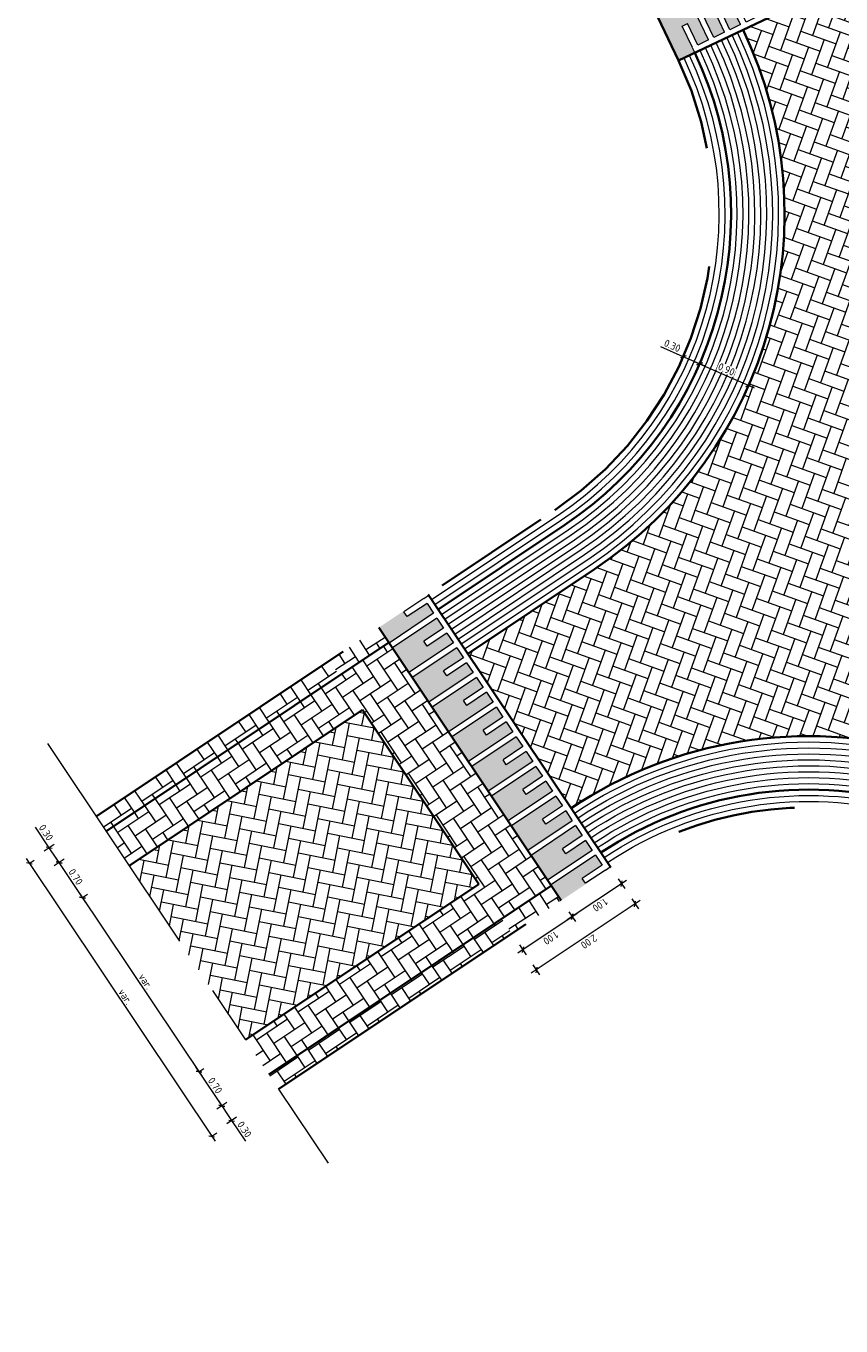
# Model space of a CAD drawing. Header units: metres. Extents: x 199937 to 201628, y 374508 to 375260.
# Tile 4 of 183: x 200347 to 200361, y 374770 to 374792. Entities that reach past the tile are written whole.
import ezdxf

# ---------------------------------------------------------------- set-up
doc = ezdxf.new("R2010")
doc.units = ezdxf.units.M
doc.linetypes.add('VH-TROTTOIRBAND_130-150', pattern=[15, 5, -2, 2, -2, 2, -2])
doc.linetypes.add('XX-AFBREEK', pattern=[7, 4, -1, 1, -1])
for name, color, linetype, lineweight in [('031___CL_DREMPEL TALUD', 250, 'Continuous', 18), ('N-WE-VH-DREMPEL-G', 30, 'Continuous', 35), ('N-WE-VH-GOOT-G', 170, 'Continuous', 35), ('N-WE-VH-KANTOPSLUITING_TROTTOIRBAND_130 150-G', 210, 'VH-TROTTOIRBAND_130-150', 35), ('N-WE-VH-VERHARDING_BETONSTRAATSTEEN-G', 252, 'Continuous', 35), ('N-WE-VH-VERKEERSTEGEL-G', 7, 'Continuous', 35), ('X-XX-AL-AFBREEKLIJN-G', 7, 'XX-AFBREEK', 18), ('X-XX-AL-DETAIL1-G', 7, 'Continuous', 18), ('X-XX-AL-M', 7, 'Continuous', 18)]:
    doc.layers.add(name, color=color, linetype=linetype, lineweight=lineweight)
for name, color, linetype, lineweight, true_color in [('N-WE-VH-VERHARDING_BETONSTRAATSTEEN-V', 7, 'Continuous', 18, 0xcdcdcd), ('N-WE-VH-VERHARDING_BETONSTRAATSTEEN_HEIDE-A', 7, 'Continuous', 0, 0x986657), ('N-WE-VH-VERHARDING_BETONSTRAATSTEEN_ROOD-A', 7, 'Continuous', 0, 0xa92c0a)]:
    doc.layers.add(name, color=color, linetype=linetype, lineweight=lineweight, true_color=true_color)
doc.styles.add('NLCS-ISO-M50-T25', font='NLCS-ISO.ttf', dxfattribs={"height": 0.125})
doc.dimstyles.new('NLCS-M50-T25-SCHRAP_L2_H1', dxfattribs={"dimscale": 0.05, "dimtxt": 2.5, "dimasz": 1.4, "dimexe": 2, "dimexo": 2, "dimgap": 0.7, "dimtad": 1, "dimzin": 0, "dimdsep": 46, "dimtxsty": 'NLCS-ISO-M50-T25', "dimblk": 'OBLIQUE', "dimcen": 0, "dimdle": 2, "dimclrd": 256, "dimclre": 256, "dimclrt": 256, "dimadec": 1, "dimazin": 0, "dimtfac": 1, "dimtdec": 3, "dimtofl": 0, "dimtmove": 0, "dimatfit": 3, "dimldrblk": 'OBLIQUE', "dimfxl": 2, "dimfxlon": 1, "dimtfillclr": 256, "dimtolj": 1, "dimtzin": 0, "dimlwd": -1, "dimlwe": -1, "dimarcsym": 0})
pattern_1 = [(123.754864, (201403.1397, 374878.32265), (-0.291283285, 0.05791414), [0.63, -0.21]), (33.754864, (201402.7905, 374878.08928), (-0.291283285, 0.05791414), [0.63, -0.21])]
pattern_2 = [(123.039878, (201452.02283, 374911.83324), (-0.29053792, 0.061544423), [0.63, -0.21]), (33.039878, (201451.67075, 374911.60425), (-0.29053792, 0.061544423), [0.63, -0.21])]

# ---------------------------------------------------------------- blocks, each defined once
blk = doc.blocks.new('*U15')
at = {"flags": 128}
for points in [[(-2.75, -0.1), (-2.75, -0.5)], [(-2.65, -0.1), (-2.65, -0.5)], [(-2.65, -0.1), (-2.45, -0.1)], [(-2.45, -0.1), (-2.45, -1)], [(-2.35, -0.1), (-2.35, -1)], [(-2.35, -0.1), (-2.15, -0.1)], [(-2.15, -0.1), (-2.15, -0.5)], [(-2.05, -0.1), (-2.05, -0.5)], [(-2.05, -0.1), (-1.85, -0.1)], [(-1.85, -0.1), (-1.85, -1)], [(-1.75, -0.1), (-1.75, -1)], [(-1.75, -0.1), (-1.55, -0.1)], [(-1.55, -0.1), (-1.55, -0.5)], [(-1.45, -0.1), (-1.45, -0.5)], [(-1.45, -0.1), (-1.25, -0.1)], [(-1.25, -0.1), (-1.25, -1)], [(-1.15, -0.1), (-1.15, -1)], [(-1.15, -0.1), (-0.95, -0.1)], [(-0.95, -0.1), (-0.95, -0.5)], [(-0.85, -0.1), (-0.65, -0.1)], [(-0.85, -0.1), (-0.85, -0.5)], [(-0.65, -0.1), (-0.65, -1)], [(-0.55, -0.1), (-0.35, -0.1)], [(-0.55, -0.1), (-0.55, -1)], [(-0.35, -0.1), (-0.35, -0.5)], [(-0.25, -0.1), (-0.05, -0.1)], [(-0.25, -0.1), (-0.25, -0.5)], [(-0.05, -0.1), (-0.05, -1)], [(0.05, -0.1), (0.25, -0.1)], [(0.05, -0.1), (0.05, -1)], [(0.25, -0.1), (0.25, -0.5)], [(0.35, -0.1), (0.55, -0.1)], [(0.35, -0.1), (0.35, -0.5)], [(0.55, -0.1), (0.55, -1)], [(0.65, -0.1), (0.65, -1)], [(0.65, -0.1), (0.85, -0.1)], [(0.85, -0.1), (0.85, -0.5)], [(0.95, -0.1), (0.95, -0.5)], [(0.95, -0.1), (1.15, -0.1)], [(1.15, -0.1), (1.15, -1)], [(1.25, -0.1), (1.45, -0.1)], [(1.25, -0.1), (1.25, -1)], [(1.45, -0.1), (1.45, -0.5)], [(1.55, -0.1), (1.55, -0.5)], [(1.55, -0.1), (1.75, -0.1)], [(1.75, -0.1), (1.75, -1)], [(1.85, -0.1), (2.05, -0.1)], [(1.85, -0.1), (1.85, -1)], [(2.05, -0.1), (2.05, -0.5)], [(2.15, -0.1), (2.15, -0.5)], [(2.15, -0.1), (2.35, -0.1)], [(2.35, -0.1), (2.35, -1)], [(2.45, -0.1), (2.65, -0.1)], [(2.45, -0.1), (2.45, -1)], [(2.65, -0.1), (2.65, -0.5)], [(2.75, -0.1), (2.75, -0.5)], [(-2.65, -0.5), (-2.75, -0.5)], [(-2.05, -0.5), (-2.15, -0.5)], [(-1.45, -0.5), (-1.55, -0.5)], [(-0.85, -0.5), (-0.95, -0.5)], [(-0.25, -0.5), (-0.35, -0.5)], [(0.35, -0.5), (0.25, -0.5)], [(0.95, -0.5), (0.85, -0.5)], [(1.55, -0.5), (1.45, -0.5)], [(2.15, -0.5), (2.05, -0.5)], [(2.75, -0.5), (2.65, -0.5)], [(-2.45, -1), (-2.35, -1)], [(-1.85, -1), (-1.75, -1)], [(-1.25, -1), (-1.15, -1)], [(-0.65, -1), (-0.55, -1)], [(-0.05, -1), (0.05, -1)], [(0.55, -1), (0.65, -1)], [(1.15, -1), (1.25, -1)], [(1.75, -1), (1.85, -1)], [(2.35, -1), (2.45, -1)]]:
    blk.add_lwpolyline(points, dxfattribs=at)
blk = doc.blocks.new('*U17')
at = {"flags": 128}
for points in [[(-2.75, -0.1), (-2.75, -0.5)], [(-2.65, -0.1), (-2.65, -0.5)], [(-2.65, -0.1), (-2.45, -0.1)], [(-2.45, -0.1), (-2.45, -1)], [(-2.35, -0.1), (-2.35, -1)], [(-2.35, -0.1), (-2.15, -0.1)], [(-2.15, -0.1), (-2.15, -0.5)], [(-2.05, -0.1), (-2.05, -0.5)], [(-2.05, -0.1), (-1.85, -0.1)], [(-1.85, -0.1), (-1.85, -1)], [(-1.75, -0.1), (-1.75, -1)], [(-1.75, -0.1), (-1.55, -0.1)], [(-1.55, -0.1), (-1.55, -0.5)], [(-1.45, -0.1), (-1.45, -0.5)], [(-1.45, -0.1), (-1.25, -0.1)], [(-1.25, -0.1), (-1.25, -1)], [(-1.15, -0.1), (-1.15, -1)], [(-1.15, -0.1), (-0.95, -0.1)], [(-0.95, -0.1), (-0.95, -0.5)], [(-0.85, -0.1), (-0.65, -0.1)], [(-0.85, -0.1), (-0.85, -0.5)], [(-0.65, -0.1), (-0.65, -1)], [(-0.55, -0.1), (-0.35, -0.1)], [(-0.55, -0.1), (-0.55, -1)], [(-0.35, -0.1), (-0.35, -0.5)], [(-0.25, -0.1), (-0.05, -0.1)], [(-0.25, -0.1), (-0.25, -0.5)], [(-0.05, -0.1), (-0.05, -1)], [(0.05, -0.1), (0.25, -0.1)], [(0.05, -0.1), (0.05, -1)], [(0.25, -0.1), (0.25, -0.5)], [(0.35, -0.1), (0.55, -0.1)], [(0.35, -0.1), (0.35, -0.5)], [(0.55, -0.1), (0.55, -1)], [(0.65, -0.1), (0.65, -1)], [(0.65, -0.1), (0.85, -0.1)], [(0.85, -0.1), (0.85, -0.5)], [(0.95, -0.1), (0.95, -0.5)], [(0.95, -0.1), (1.15, -0.1)], [(1.15, -0.1), (1.15, -1)], [(1.25, -0.1), (1.45, -0.1)], [(1.25, -0.1), (1.25, -1)], [(1.45, -0.1), (1.45, -0.5)], [(1.55, -0.1), (1.55, -0.5)], [(1.55, -0.1), (1.75, -0.1)], [(1.75, -0.1), (1.75, -1)], [(1.85, -0.1), (2.05, -0.1)], [(1.85, -0.1), (1.85, -1)], [(2.05, -0.1), (2.05, -0.5)], [(2.15, -0.1), (2.15, -0.5)], [(2.15, -0.1), (2.35, -0.1)], [(2.35, -0.1), (2.35, -1)], [(2.45, -0.1), (2.65, -0.1)], [(2.45, -0.1), (2.45, -1)], [(2.65, -0.1), (2.65, -0.5)], [(2.75, -0.1), (2.75, -0.5)], [(-2.65, -0.5), (-2.75, -0.5)], [(-2.05, -0.5), (-2.15, -0.5)], [(-1.45, -0.5), (-1.55, -0.5)], [(-0.85, -0.5), (-0.95, -0.5)], [(-0.25, -0.5), (-0.35, -0.5)], [(0.35, -0.5), (0.25, -0.5)], [(0.95, -0.5), (0.85, -0.5)], [(1.55, -0.5), (1.45, -0.5)], [(2.15, -0.5), (2.05, -0.5)], [(2.75, -0.5), (2.65, -0.5)], [(-2.45, -1), (-2.35, -1)], [(-1.85, -1), (-1.75, -1)], [(-1.25, -1), (-1.15, -1)], [(-0.65, -1), (-0.55, -1)], [(-0.05, -1), (0.05, -1)], [(0.55, -1), (0.65, -1)], [(1.15, -1), (1.25, -1)], [(1.75, -1), (1.85, -1)], [(2.35, -1), (2.45, -1)]]:
    blk.add_lwpolyline(points, dxfattribs=at)
blk = doc.blocks.new('_Oblique')
at = {"color": 0, "linetype": 'ByBlock', "lineweight": -2}
blk.add_line((-0.5, -0.5), (0.5, 0.5), dxfattribs=at)
blk = doc.blocks.new('*D37')
at = {"layer": 'Defpoints', "color": 0, "transparency": 16777216}
for p in [(200358.661, 374786.06), (200359.486, 374785.699), (200359.486, 374785.699)]:
    blk.add_point(p, dxfattribs=at)
at = {"layer": 'X-XX-AL-M', "transparency": 16777216}
for p, q in [((200358.661, 374786.06), (200358.701, 374786.152)), ((200358.57, 374786.1), (200359.577, 374785.659)), ((200359.486, 374785.699), (200359.526, 374785.791))]:
    blk.add_line(p, q, dxfattribs=at)
at = {"layer": 'X-XX-AL-M', "transparency": 16777216, "xscale": 0.06999999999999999, "yscale": 0.06999999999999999, "zscale": 0.06999999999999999}
for p, rotation in [((200358.661, 374786.06), 156.3457296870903), ((200359.486, 374785.699), 336.3457296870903)]:
    blk.add_blockref('_Oblique', p, dxfattribs=dict(at, rotation=rotation))
at = {"layer": 'X-XX-AL-M', "transparency": 16777216, "insert": (200359.113, 374785.969), "char_height": 0.125, "attachment_point": 5, "rotation": 336.3457, "style": 'NLCS-ISO-M50-T25', "bg_fill": 3, "box_fill_scale": 1.1, "bg_fill_color": 256, "bg_fill_true_color": 13158600, "bg_fill_transparency": 0}
blk.add_mtext('\\A1;0.90', dxfattribs=at)
blk = doc.blocks.new('*D38')
at = {"layer": 'Defpoints', "color": 0, "transparency": 16777216}
blk.add_point((200358.661, 374786.06), dxfattribs=at)
at = {"layer": 'X-XX-AL-M', "transparency": 16777216}
for p, q in [((200358.386, 374786.181), (200358.006, 374786.347)), ((200358.386, 374786.181), (200358.427, 374786.272)), ((200358.753, 374786.02), (200358.386, 374786.181)), ((200358.661, 374786.06), (200358.701, 374786.152))]:
    blk.add_line(p, q, dxfattribs=at)
at = {"layer": 'X-XX-AL-M', "transparency": 16777216, "xscale": 0.06999999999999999, "yscale": 0.06999999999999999, "zscale": 0.06999999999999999}
for p, rotation in [((200358.386, 374786.181), 156.3457296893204), ((200358.661, 374786.06), 336.3457296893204)]:
    blk.add_blockref('_Oblique', p, dxfattribs=dict(at, rotation=rotation))
at = {"layer": 'X-XX-AL-M', "transparency": 16777216, "insert": (200358.203, 374786.367), "char_height": 0.125, "attachment_point": 5, "rotation": 336.3457, "style": 'NLCS-ISO-M50-T25', "bg_fill": 3, "box_fill_scale": 1.1, "bg_fill_color": 256, "bg_fill_true_color": 13158600, "bg_fill_transparency": 0}
blk.add_mtext('\\A1;0.30', dxfattribs=at)
at = {"layer": 'Defpoints', "color": 0, "transparency": 16777216}
blk.add_point((200358.386, 374786.181), dxfattribs=at)
blk.add_point((200358.386, 374786.181), dxfattribs=at)
blk = doc.blocks.new('*D39')
at = {"layer": 'Defpoints', "color": 0, "transparency": 16777216}
for p in [(200347.382, 374777.65), (200350.452, 374773.057), (200350.452, 374773.057)]:
    blk.add_point(p, dxfattribs=at)
at = {"layer": 'X-XX-AL-M', "transparency": 16777216}
for p, q in [((200347.327, 374777.734), (200350.508, 374772.974)), ((200347.382, 374777.65), (200347.466, 374777.706)), ((200350.452, 374773.057), (200350.535, 374773.112))]:
    blk.add_line(p, q, dxfattribs=at)
at = {"layer": 'X-XX-AL-M', "transparency": 16777216, "xscale": 0.06999999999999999, "yscale": 0.06999999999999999, "zscale": 0.06999999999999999}
for p, rotation in [((200347.382, 374777.65), 123.7548641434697), ((200350.452, 374773.057), 303.7548641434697)]:
    blk.add_blockref('_Oblique', p, dxfattribs=dict(at, rotation=rotation))
at = {"layer": 'X-XX-AL-M', "transparency": 16777216, "insert": (200348.998, 374775.408), "char_height": 0.125, "attachment_point": 5, "rotation": 303.7549, "style": 'NLCS-ISO-M50-T25', "bg_fill": 3, "box_fill_scale": 1.1, "bg_fill_color": 256, "bg_fill_true_color": 13158600, "bg_fill_transparency": 0}
blk.add_mtext('\\A1;var.', dxfattribs=at)
blk = doc.blocks.new('*D40')
at = {"layer": 'Defpoints', "color": 0, "transparency": 16777216}
for p in [(200348.278, 374777.075), (200350.237, 374774.144), (200350.237, 374774.144)]:
    blk.add_point(p, dxfattribs=at)
at = {"layer": 'X-XX-AL-M', "transparency": 16777216}
for p, q in [((200348.223, 374777.158), (200350.292, 374774.061)), ((200348.278, 374777.075), (200348.361, 374777.131)), ((200350.237, 374774.144), (200350.32, 374774.2))]:
    blk.add_line(p, q, dxfattribs=at)
at = {"layer": 'X-XX-AL-M', "transparency": 16777216, "xscale": 0.06999999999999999, "yscale": 0.06999999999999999, "zscale": 0.06999999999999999}
for p, rotation in [((200348.278, 374777.075), 123.7548641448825), ((200350.237, 374774.144), 303.7548641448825)]:
    blk.add_blockref('_Oblique', p, dxfattribs=dict(at, rotation=rotation))
at = {"layer": 'X-XX-AL-M', "transparency": 16777216, "insert": (200349.339, 374775.664), "char_height": 0.125, "attachment_point": 5, "rotation": 303.7549, "style": 'NLCS-ISO-M50-T25', "bg_fill": 3, "box_fill_scale": 1.1, "bg_fill_color": 256, "bg_fill_true_color": 13158600, "bg_fill_transparency": 0}
blk.add_mtext('\\A1;var.', dxfattribs=at)
blk = doc.blocks.new('*D54')
at = {"layer": 'Defpoints', "color": 0, "transparency": 16777216}
for p in [(200356.24, 374778.968), (200354.577, 374777.856), (200355.913, 374775.858)]:
    blk.add_point(p, dxfattribs=at)
at = {"layer": 'X-XX-AL-M', "transparency": 16777216}
for p, q in [((200357.659, 374777.025), (200355.829, 374775.803)), ((200357.52, 374777.053), (200357.631, 374776.886)), ((200355.857, 374775.941), (200355.968, 374775.775))]:
    blk.add_line(p, q, dxfattribs=at)
at = {"layer": 'X-XX-AL-M', "transparency": 16777216, "xscale": 0.06999999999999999, "yscale": 0.06999999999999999, "zscale": 0.06999999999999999}
for p, rotation in [((200357.575, 374776.969), 33.75486414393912), ((200355.913, 374775.858), 213.7548641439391)]:
    blk.add_blockref('_Oblique', p, dxfattribs=dict(at, rotation=rotation))
at = {"layer": 'X-XX-AL-M', "transparency": 16777216, "insert": (200356.798, 374776.333), "char_height": 0.125, "attachment_point": 5, "rotation": 213.7549, "style": 'NLCS-ISO-M50-T25', "bg_fill": 3, "box_fill_scale": 1.1, "bg_fill_color": 256, "bg_fill_true_color": 13158600, "bg_fill_transparency": 0}
blk.add_mtext('\\A1;2.00', dxfattribs=at)
blk = doc.blocks.new('*D55')
at = {"layer": 'Defpoints', "color": 0, "transparency": 16777216}
for p in [(200355.821, 374779.595), (200354.989, 374779.04), (200356.517, 374776.753)]:
    blk.add_point(p, dxfattribs=at)
at = {"layer": 'X-XX-AL-M', "transparency": 16777216}
for p, q in [((200357.432, 374777.364), (200356.434, 374776.698)), ((200357.293, 374777.392), (200357.404, 374777.226)), ((200356.462, 374776.836), (200356.573, 374776.67))]:
    blk.add_line(p, q, dxfattribs=at)
at = {"layer": 'X-XX-AL-M', "transparency": 16777216, "xscale": 0.06999999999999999, "yscale": 0.06999999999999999, "zscale": 0.06999999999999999}
for p, rotation in [((200357.349, 374777.309), 33.75486413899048), ((200356.517, 374776.753), 213.7548641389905)]:
    blk.add_blockref('_Oblique', p, dxfattribs=dict(at, rotation=rotation))
at = {"layer": 'X-XX-AL-M', "transparency": 16777216, "insert": (200356.987, 374776.95), "char_height": 0.125, "attachment_point": 5, "rotation": 213.7549, "style": 'NLCS-ISO-M50-T25', "bg_fill": 3, "box_fill_scale": 1.1, "bg_fill_color": 256, "bg_fill_true_color": 13158600, "bg_fill_transparency": 0}
blk.add_mtext('\\A1;1.00', dxfattribs=at)
blk = doc.blocks.new('*D56')
at = {"layer": 'Defpoints', "color": 0, "transparency": 16777216}
for p in [(200354.94, 374779.114), (200354.108, 374778.558), (200355.686, 374776.197)]:
    blk.add_point(p, dxfattribs=at)
at = {"layer": 'X-XX-AL-M', "transparency": 16777216}
for p, q in [((200356.6, 374776.809), (200355.603, 374776.142)), ((200356.462, 374776.836), (200356.573, 374776.67)), ((200355.63, 374776.281), (200355.741, 374776.114))]:
    blk.add_line(p, q, dxfattribs=at)
at = {"layer": 'X-XX-AL-M', "transparency": 16777216, "xscale": 0.06999999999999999, "yscale": 0.06999999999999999, "zscale": 0.06999999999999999}
for p, rotation in [((200356.517, 374776.753), 33.75486414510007), ((200355.686, 374776.197), 213.7548641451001)]:
    blk.add_blockref('_Oblique', p, dxfattribs=dict(at, rotation=rotation))
at = {"layer": 'X-XX-AL-M', "transparency": 16777216, "insert": (200356.156, 374776.394), "char_height": 0.125, "attachment_point": 5, "rotation": 213.7549, "style": 'NLCS-ISO-M50-T25', "bg_fill": 3, "box_fill_scale": 1.1, "bg_fill_color": 256, "bg_fill_true_color": 13158600, "bg_fill_transparency": 0}
blk.add_mtext('\\A1;1.00', dxfattribs=at)
blk = doc.blocks.new('*D147')
at = {"layer": 'Defpoints', "color": 0, "transparency": 16777216}
for p in [(200348.669, 374778.189), (200347.884, 374777.665), (200348.278, 374777.075)]:
    blk.add_point(p, dxfattribs=at)
at = {"layer": 'X-XX-AL-M', "transparency": 16777216}
for p, q in [((200347.967, 374777.72), (200347.801, 374777.609)), ((200348.334, 374776.992), (200347.829, 374777.748)), ((200348.278, 374777.075), (200348.361, 374777.131))]:
    blk.add_line(p, q, dxfattribs=at)
at = {"layer": 'X-XX-AL-M', "transparency": 16777216, "xscale": 0.06999999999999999, "yscale": 0.06999999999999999, "zscale": 0.06999999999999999}
for p, rotation in [((200347.884, 374777.665), 123.7548641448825), ((200348.278, 374777.075), 303.7548641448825)]:
    blk.add_blockref('_Oblique', p, dxfattribs=dict(at, rotation=rotation))
at = {"layer": 'X-XX-AL-M', "transparency": 16777216, "insert": (200348.162, 374777.424), "char_height": 0.125, "attachment_point": 5, "rotation": 303.7549, "style": 'NLCS-ISO-M50-T25', "bg_fill": 3, "box_fill_scale": 1.1, "bg_fill_color": 256, "bg_fill_true_color": 13158600, "bg_fill_transparency": 0}
blk.add_mtext('\\A1;0.70', dxfattribs=at)
blk = doc.blocks.new('*D148')
at = {"layer": 'Defpoints', "color": 0, "transparency": 16777216}
for p in [(200348.503, 374778.439), (200348.669, 374778.189)]:
    blk.add_point(p, dxfattribs=at)
at = {"layer": 'X-XX-AL-M', "transparency": 16777216}
for p, q in [((200347.717, 374777.914), (200347.487, 374778.259)), ((200347.801, 374777.97), (200347.634, 374777.859)), ((200347.94, 374777.582), (200347.717, 374777.914)), ((200347.967, 374777.72), (200347.801, 374777.609))]:
    blk.add_line(p, q, dxfattribs=at)
at = {"layer": 'X-XX-AL-M', "transparency": 16777216, "xscale": 0.06999999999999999, "yscale": 0.06999999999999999, "zscale": 0.06999999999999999}
for p, rotation in [((200347.717, 374777.914), 123.7548641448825), ((200347.884, 374777.665), 303.7548641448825)]:
    blk.add_blockref('_Oblique', p, dxfattribs=dict(at, rotation=rotation))
at = {"layer": 'X-XX-AL-M', "transparency": 16777216, "insert": (200347.664, 374778.17), "char_height": 0.125, "attachment_point": 5, "rotation": 303.7549, "style": 'NLCS-ISO-M50-T25', "bg_fill": 3, "box_fill_scale": 1.1, "bg_fill_color": 256, "bg_fill_true_color": 13158600, "bg_fill_transparency": 0}
blk.add_mtext('\\A1;0.30', dxfattribs=at)
at = {"layer": 'Defpoints', "color": 0, "transparency": 16777216}
blk.add_point((200347.717, 374777.914), dxfattribs=at)
blk = doc.blocks.new('*D149')
at = {"layer": 'Defpoints', "color": 0, "transparency": 16777216}
for p in [(200350.237, 374774.144), (200351.411, 374774.098), (200350.621, 374773.57)]:
    blk.add_point(p, dxfattribs=at)
at = {"layer": 'X-XX-AL-M', "transparency": 16777216}
for p, q in [((200350.181, 374774.227), (200350.676, 374773.487)), ((200350.237, 374774.144), (200350.32, 374774.2)), ((200350.704, 374773.626), (200350.537, 374773.514))]:
    blk.add_line(p, q, dxfattribs=at)
at = {"layer": 'X-XX-AL-M', "transparency": 16777216, "xscale": 0.06999999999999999, "yscale": 0.06999999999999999, "zscale": 0.06999999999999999}
for p, rotation in [((200350.237, 374774.144), 123.7548641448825), ((200350.621, 374773.57), 303.7548641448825)]:
    blk.add_blockref('_Oblique', p, dxfattribs=dict(at, rotation=rotation))
at = {"layer": 'X-XX-AL-M', "transparency": 16777216, "insert": (200350.51, 374773.911), "char_height": 0.125, "attachment_point": 5, "rotation": 303.7549, "style": 'NLCS-ISO-M50-T25', "bg_fill": 3, "box_fill_scale": 1.1, "bg_fill_color": 256, "bg_fill_true_color": 13158600, "bg_fill_transparency": 0}
blk.add_mtext('\\A1;0.70', dxfattribs=at)
blk = doc.blocks.new('*D150')
at = {"layer": 'Defpoints', "color": 0, "transparency": 16777216}
for p in [(200351.411, 374774.098), (200351.578, 374773.849)]:
    blk.add_point(p, dxfattribs=at)
at = {"layer": 'X-XX-AL-M', "transparency": 16777216}
for p, q in [((200350.565, 374773.653), (200350.787, 374773.321)), ((200350.704, 374773.626), (200350.537, 374773.514)), ((200350.87, 374773.376), (200350.704, 374773.265)), ((200350.787, 374773.321), (200351.018, 374772.975))]:
    blk.add_line(p, q, dxfattribs=at)
at = {"layer": 'X-XX-AL-M', "transparency": 16777216, "xscale": 0.06999999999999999, "yscale": 0.06999999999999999, "zscale": 0.06999999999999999}
for p, rotation in [((200350.621, 374773.57), 123.7548641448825), ((200350.787, 374773.321), 303.7548641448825)]:
    blk.add_blockref('_Oblique', p, dxfattribs=dict(at, rotation=rotation))
at = {"layer": 'X-XX-AL-M', "transparency": 16777216, "insert": (200351.003, 374773.173), "char_height": 0.125, "attachment_point": 5, "rotation": 303.7549, "style": 'NLCS-ISO-M50-T25', "bg_fill": 3, "box_fill_scale": 1.1, "bg_fill_color": 256, "bg_fill_true_color": 13158600, "bg_fill_transparency": 0}
blk.add_mtext('\\A1;0.30', dxfattribs=at)
at = {"layer": 'Defpoints', "color": 0, "transparency": 16777216}
blk.add_point((200350.787, 374773.321), dxfattribs=at)

msp = doc.modelspace()

# ---------------------------------------------------------------- hatches: boundary and pattern name
at = {"layer": 'N-WE-VH-VERHARDING_BETONSTRAATSTEEN-V'}
h = msp.add_hatch(color=252, dxfattribs=at)
h.dxf.hatch_style = 1
h.paths.add_polyline_path([(200358.964, 374792.586), (200358.513, 374792.371), (200358.9, 374791.559), (200359.08, 374791.645), (200358.908, 374792.006), (200358.999, 374792.049), (200359.171, 374791.688), (200359.351, 374791.774)])
h = msp.add_hatch(color=252, dxfattribs=at)
h.dxf.hatch_style = 1
h.paths.add_polyline_path([(200358.423, 374792.328), (200357.878, 374792.069), (200358.308, 374791.166), (200358.579, 374791.295), (200358.538, 374791.387), (200358.367, 374791.748), (200358.457, 374791.791), (200358.629, 374791.43), (200358.809, 374791.516)])
h = msp.add_hatch(color=252, dxfattribs=at)
h.dxf.hatch_style = 1
h.paths.add_polyline_path([(200354.186, 374781.861), (200354.075, 374782.027), (200353.742, 374781.805), (200353.687, 374781.888), (200354.019, 374782.111), (200354.102, 374782.166), (200354.095, 374782.177), (200353.264, 374781.621), (200353.438, 374781.361)])
h = msp.add_hatch(color=252, dxfattribs=at)
h.dxf.hatch_style = 1
h.paths.add_polyline_path([(200354.519, 374781.362), (200354.408, 374781.529), (200354.076, 374781.306), (200354.02, 374781.39), (200354.353, 374781.612), (200354.242, 374781.778), (200353.493, 374781.278), (200353.771, 374780.862)])
h = msp.add_hatch(color=252, dxfattribs=at)
h.dxf.hatch_style = 1
h.paths.add_polyline_path([(200354.353, 374780.891), (200354.686, 374781.113), (200354.575, 374781.279), (200353.827, 374780.779), (200354.104, 374780.363), (200354.853, 374780.864), (200354.742, 374781.03), (200354.409, 374780.808)])
h = msp.add_hatch(color=252, dxfattribs=at)
h.dxf.hatch_style = 1
h.paths.add_polyline_path([(200355.186, 374780.365), (200355.075, 374780.531), (200354.742, 374780.309), (200354.687, 374780.392), (200355.019, 374780.614), (200354.908, 374780.78), (200354.16, 374780.28), (200354.438, 374779.865)])
h = msp.add_hatch(color=252, dxfattribs=at)
h.dxf.hatch_style = 1
h.paths.add_polyline_path([(200355.02, 374779.893), (200355.353, 374780.115), (200355.242, 374780.282), (200354.493, 374779.781), (200354.771, 374779.366), (200355.52, 374779.866), (200355.408, 374780.032), (200355.076, 374779.81)])
h = msp.add_hatch(color=252, dxfattribs=at)
h.dxf.hatch_style = 1
h.paths.add_polyline_path([(200355.853, 374779.367), (200355.742, 374779.533), (200355.409, 374779.311), (200355.354, 374779.394), (200355.686, 374779.616), (200355.575, 374779.783), (200354.827, 374779.283), (200355.105, 374778.867)])
h = msp.add_hatch(color=252, dxfattribs=at)
h.dxf.hatch_style = 1
h.paths.add_polyline_path([(200356.186, 374778.868), (200356.075, 374779.034), (200355.743, 374778.812), (200355.687, 374778.895), (200356.02, 374779.118), (200355.908, 374779.284), (200355.16, 374778.784), (200355.438, 374778.368)])
h = msp.add_hatch(color=252, dxfattribs=at)
h.dxf.hatch_style = 1
h.paths.add_polyline_path([(200356.52, 374778.369), (200356.409, 374778.536), (200356.076, 374778.313), (200356.02, 374778.396), (200356.353, 374778.619), (200356.242, 374778.785), (200355.494, 374778.285), (200355.771, 374777.869)])
h = msp.add_hatch(color=252, dxfattribs=at)
h.dxf.hatch_style = 1
h.paths.add_polyline_path([(200356.853, 374777.87), (200356.742, 374778.037), (200356.409, 374777.814), (200356.354, 374777.898), (200356.686, 374778.12), (200356.575, 374778.286), (200355.827, 374777.786), (200356.105, 374777.37)])
h = msp.add_hatch(color=252, dxfattribs=at)
h.dxf.hatch_style = 1
h.paths.add_polyline_path([(200357.02, 374777.621), (200356.909, 374777.787), (200356.16, 374777.287), (200356.334, 374777.027), (200357.165, 374777.583), (200357.158, 374777.593), (200357.075, 374777.538), (200356.743, 374777.316), (200356.687, 374777.399)])
at = {"layer": 'N-WE-VH-VERHARDING_BETONSTRAATSTEEN_HEIDE-A', "true_color": 0x986657}
h = msp.add_hatch(dxfattribs=at)
h.set_pattern_fill('AVH-HEI_BSS_KEIFRMT_KEPER-SO', color=25, scale=2, angle=123.0399, pattern_type=2)
h.set_pattern_definition(pattern_2)
h.paths.add_polyline_path([(200353.431, 374781.372), (200353.264, 374781.621), (200352.433, 374781.065), (200352.599, 374780.816)])
h = msp.add_hatch(dxfattribs=at)
h.set_pattern_fill('AVH-HEI_BSS_KEIFRMT_KEPER-SO', color=25, scale=2, angle=123.7549, pattern_type=2)
h.set_pattern_definition(pattern_1)
h.paths.add_polyline_path([(200353.431, 374781.372), (200352.599, 374780.816), (200355.336, 374776.721), (200356.167, 374777.277)])
h = msp.add_hatch(dxfattribs=at)
h.set_pattern_fill('AVH-HEI_BSS_KEIFRMT_KEPER-SO', color=25, scale=2, angle=123.7549, pattern_type=2)
h.set_pattern_definition(pattern_1)
h.paths.add_polyline_path([(200348.508, 374778.442), (200348.669, 374778.189), (200352.599, 374780.816), (200352.433, 374781.065)])
h = msp.add_hatch(dxfattribs=at)
h.set_pattern_fill('AVH-HEI_BSS_KEIFRMT_KEPER-SO', color=25, scale=2, angle=123.7549, pattern_type=2)
h.set_pattern_definition(pattern_1)
h.paths.add_polyline_path([(200348.675, 374778.193), (200349.064, 374777.611), (200352.988, 374780.234), (200352.599, 374780.816)])
h = msp.add_hatch(dxfattribs=at)
h.set_pattern_fill('AVH-HEI_BSS_KEIFRMT_KEPER-SO', color=25, scale=2, angle=123.7549, pattern_type=2)
h.set_pattern_definition(pattern_1)
h.paths.add_polyline_path([(200351.022, 374774.68), (200351.411, 374774.098), (200355.336, 374776.721), (200355.273, 374776.815), (200354.947, 374777.303)])
h = msp.add_hatch(dxfattribs=at)
h.set_pattern_fill('AVH-HEI_BSS_KEIFRMT_KEPER-SO', color=25, scale=2, angle=123.0399, pattern_type=2)
h.set_pattern_definition(pattern_2)
h.paths.add_polyline_path([(200356.334, 374777.027), (200356.167, 374777.277), (200355.336, 374776.721), (200355.503, 374776.472)])
h = msp.add_hatch(dxfattribs=at)
h.set_pattern_fill('AVH-HEI_BSS_KEIFRMT_KEPER-SO', color=25, scale=2, angle=123.7549, pattern_type=2)
h.set_pattern_definition(pattern_1)
h.paths.add_polyline_path([(200351.411, 374774.098), (200351.578, 374773.849), (200355.503, 374776.472), (200355.336, 374776.721)])
at = {"layer": 'N-WE-VH-VERHARDING_BETONSTRAATSTEEN_ROOD-A'}
h = msp.add_hatch(dxfattribs=at)
h.set_pattern_fill('AVH-ROO_BSS_KEIFRMT_KEPER-SO', color=36, scale=2, angle=-19.7417, pattern_type=2)
h.set_pattern_definition([(340.258326, (201380.83644, 375114.1943), (0.26859106, 0.126723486), [0.63, -0.21]), (250.258326, (201380.97831, 375114.58962), (0.26859106, 0.126723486), [0.63, -0.21])])
h.paths.add_polyline_path([(200362.737, 374793.275), (200359.392, 374791.682, -0.372381), (200356.891, 374782.602), (200354.762, 374781.179), (200356.499, 374778.581, -0.457318), (200367, 374775.689), (200370.33, 374777.274)])
h = msp.add_hatch(dxfattribs=at)
h.set_pattern_fill('AVH-ROO_BSS_KEIFRMT_KEPER-SO', color=36, scale=2, angle=78.7549, pattern_type=2)
h.set_pattern_definition([(78.75486414, (0, 0), (-0.16501690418, 0.24691986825), [0.63, -0.21]), (348.75486414, (-0.41194, 0.0819), (-0.16501690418, 0.24691986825), [0.63, -0.21])])
h.paths.add_polyline_path([(200349.064, 374777.611), (200351.022, 374774.68), (200354.947, 374777.303), (200354.94, 374777.314), (200352.988, 374780.234)])

# ---------------------------------------------------------------- linework, layer by layer
at = {"layer": 'N-WE-VH-DREMPEL-G'}
for points in [[(200358.308, 374791.166), (200363.821, 374793.79)], [(200357.165, 374777.583), (200354.095, 374782.177)], [(200354.947, 374777.303), (200352.988, 374780.234)]]:
    msp.add_lwpolyline(points, dxfattribs=at)
at = {"layer": 'N-WE-VH-GOOT-G'}
for points in [[(200354.262, 374781.927), (200356.391, 374783.35, 0.372381), (200358.579, 374791.295)], [(200356.999, 374777.832, -0.457318), (200366.188, 374775.302)]]:
    msp.add_lwpolyline(points, format="xyb", dxfattribs=at)
for points in [[(200348.669, 374778.189), (200353.431, 374781.372)], [(200351.411, 374774.098), (200356.167, 374777.277)]]:
    msp.add_lwpolyline(points, dxfattribs=at)
at = {"layer": 'N-WE-VH-KANTOPSLUITING_TROTTOIRBAND_130 150-G'}
for points in [[(200348.508, 374778.442), (200356.224, 374783.599, 0.372381), (200358.308, 374791.166), (200354.274, 374799.643)], [(200351.578, 374773.849), (200357.165, 374777.583, -0.457318), (200365.917, 374775.173), (200368.445, 374769.862)]]:
    msp.add_lwpolyline(points, format="xyb", dxfattribs=at)
at = {"layer": 'N-WE-VH-VERHARDING_BETONSTRAATSTEEN-G'}
for points in [[(200349.064, 374777.611), (200352.988, 374780.234)], [(200351.022, 374774.68), (200354.947, 374777.303)]]:
    msp.add_lwpolyline(points, dxfattribs=at)
at = {"layer": 'X-XX-AL-AFBREEKLIJN-G'}
msp.add_lwpolyline([(200347.688, 374779.669), (200352.411, 374772.602)], dxfattribs=at)
at = {"layer": 'X-XX-AL-DETAIL1-G'}
for points in [[(200354.651, 374781.345), (200356.78, 374782.768, 0.372381), (200359.211, 374791.596)], [(200354.707, 374781.262), (200356.836, 374782.685, 0.372381), (200359.301, 374791.639)], [(200354.373, 374781.761), (200356.502, 374783.184, 0.372381), (200358.76, 374791.381)], [(200354.429, 374781.678), (200356.558, 374783.1, 0.372381), (200358.85, 374791.424)], [(200354.484, 374781.595), (200356.613, 374783.017, 0.372381), (200358.94, 374791.467)], [(200354.54, 374781.511), (200356.669, 374782.934, 0.372381), (200359.031, 374791.51)], [(200354.596, 374781.428), (200356.724, 374782.851, 0.372381), (200359.121, 374791.553)], [(200354.151, 374782.093), (200356.28, 374783.516, 0.372381), (200358.399, 374791.209)], [(200354.207, 374782.01), (200356.336, 374783.433, 0.372381), (200358.489, 374791.252)], [(200354.318, 374781.844), (200356.447, 374783.267, 0.372381), (200358.669, 374791.338)], [(200356.554, 374778.498, -0.457318), (200366.91, 374775.646)], [(200356.61, 374778.414, -0.457318), (200366.82, 374775.603)], [(200356.665, 374778.331, -0.457318), (200366.73, 374775.56)], [(200356.721, 374778.248, -0.457318), (200366.639, 374775.517)], [(200356.776, 374778.165, -0.457318), (200366.549, 374775.474)], [(200356.832, 374778.082, -0.457318), (200366.459, 374775.431)], [(200356.888, 374777.999, -0.457318), (200366.368, 374775.388)], [(200356.943, 374777.916, -0.457318), (200366.278, 374775.345)], [(200357.054, 374777.749, -0.457318), (200366.097, 374775.259)], [(200357.11, 374777.666, -0.457318), (200366.007, 374775.216)]]:
    msp.add_lwpolyline(points, format="xyb", dxfattribs=at)
for points in [[(200358.538, 374791.387), (200358.579, 374791.295)], [(200354.019, 374782.111), (200354.102, 374782.166)], [(200357.075, 374777.538), (200357.158, 374777.593)]]:
    msp.add_lwpolyline(points, dxfattribs=at)

# ---------------------------------------------------------------- block references
at = {"layer": '031___CL_DREMPEL TALUD'}
for name, p, rotation in [('*U17', (200361.065, 374792.478), 205.4523951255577), ('*U15', (200355.63, 374779.88), 303.7548641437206)]:
    msp.add_blockref(name, p, dxfattribs=dict(at, rotation=rotation))

# ---------------------------------------------------------------- next in the draw order: dimensions: what is measured, and where the dimension line sits
at = {"layer": 'X-XX-AL-M'}
for p1, p2, distance, picture, middle in [((200358.661, 374786.06), (200359.486, 374785.699), 0, '*D37', (200359.113, 374785.969)), ((200356.24, 374778.968), (200354.577, 374777.856), 2.403, '*D54', (200356.798, 374776.333))]:
    dim = msp.add_aligned_dim(p1=p1, p2=p2, distance=distance, dimstyle='NLCS-M50-T25-SCHRAP_L2_H1', override={"dimtfill": 1}, dxfattribs=at)
    dim.commit()
    dim.dimension.update_dxf_attribs({"geometry": picture, "text_midpoint": middle})
dim = msp.add_aligned_dim(p1=(200347.382, 374777.65), p2=(200350.452, 374773.057), distance=0, text='var.', dimstyle='NLCS-M50-T25-SCHRAP_L2_H1', override={"dimtfill": 1}, dxfattribs=at)
dim.commit()
dim.dimension.update_dxf_attribs({"geometry": '*D39', "text_midpoint": (200348.998, 374775.408)})

# ---------------------------------------------------------------- next in the draw order: dimensions: what is measured, and where the dimension line sits
for p1, p2, distance, picture, middle in [((200358.661, 374786.06), (200358.386, 374786.181), 0, '*D38', (200358.203, 374786.367)), ((200355.821, 374779.595), (200354.989, 374779.04), 2.75, '*D55', (200356.987, 374776.95))]:
    dim = msp.add_aligned_dim(p1=p1, p2=p2, distance=distance, dimstyle='NLCS-M50-T25-SCHRAP_L2_H1', override={"dimtfill": 1}, dxfattribs=at)
    dim.commit()
    dim.dimension.update_dxf_attribs({"geometry": picture, "text_midpoint": middle})
dim = msp.add_linear_dim(base=(200350.237, 374774.144), p1=(200348.278, 374777.075), p2=(200350.237, 374774.144), angle=123.7549, text='var.', dimstyle='NLCS-M50-T25-SCHRAP_L2_H1', override={"dimtfill": 1}, dxfattribs=at)
dim.commit()
dim.dimension.update_dxf_attribs({"geometry": '*D40', "text_midpoint": (200349.339, 374775.664)})

# ---------------------------------------------------------------- next in the draw order: linework, layer by layer
at = {"layer": 'N-WE-VH-VERKEERSTEGEL-G'}
msp.add_lwpolyline([(200354.762, 374781.179), (200356.891, 374782.602, 0.372381), (200359.392, 374791.682)], format="xyb", dxfattribs=at)

# ---------------------------------------------------------------- next in the draw order: dimensions: what is measured, and where the dimension line sits
at = {"layer": 'X-XX-AL-M'}
dim = msp.add_aligned_dim(p1=(200354.94, 374779.114), p2=(200354.108, 374778.558), distance=2.839, dimstyle='NLCS-M50-T25-SCHRAP_L2_H1', override={"dimtfill": 1}, dxfattribs=at)
dim.commit()
dim.dimension.update_dxf_attribs({"geometry": '*D56', "text_midpoint": (200356.156, 374776.394)})
for base, p1, p2, picture, middle in [((200347.884, 374777.665), (200348.278, 374777.075), (200348.669, 374778.189), '*D147', (200348.162, 374777.424)), ((200350.621, 374773.57), (200350.237, 374774.144), (200351.411, 374774.098), '*D149', (200350.51, 374773.911))]:
    dim = msp.add_linear_dim(base=base, p1=p1, p2=p2, angle=123.7549, text='0.70', dimstyle='NLCS-M50-T25-SCHRAP_L2_H1', override={"dimtfill": 1}, dxfattribs=at)
    dim.commit()
    dim.dimension.update_dxf_attribs({"geometry": picture, "text_midpoint": middle})

# ---------------------------------------------------------------- next in the draw order: linework, layer by layer
at = {"layer": 'N-WE-VH-VERKEERSTEGEL-G'}
msp.add_lwpolyline([(200356.334, 374777.027), (200353.264, 374781.621)], dxfattribs=at)
msp.add_lwpolyline([(200356.499, 374778.581, -0.457318), (200367, 374775.689)], format="xyb", dxfattribs=at)

# ---------------------------------------------------------------- next in the draw order: dimensions: what is measured, and where the dimension line sits
at = {"layer": 'X-XX-AL-M'}
for base, p1, p2, picture, middle in [((200347.717, 374777.914), (200348.669, 374778.189), (200348.503, 374778.439), '*D148', (200347.583, 374778.116)), ((200350.787, 374773.321), (200351.411, 374774.098), (200351.578, 374773.849), '*D150', (200350.922, 374773.119))]:
    dim = msp.add_linear_dim(base=base, p1=p1, p2=p2, angle=123.7549, dimstyle='NLCS-M50-T25-SCHRAP_L2_H1', override={"dimtfill": 1}, dxfattribs=at)
    dim.commit()
    dim.dimension.update_dxf_attribs({"geometry": picture, "text_midpoint": middle, "dimtype": 160})

doc.saveas('drawing.dxf')
